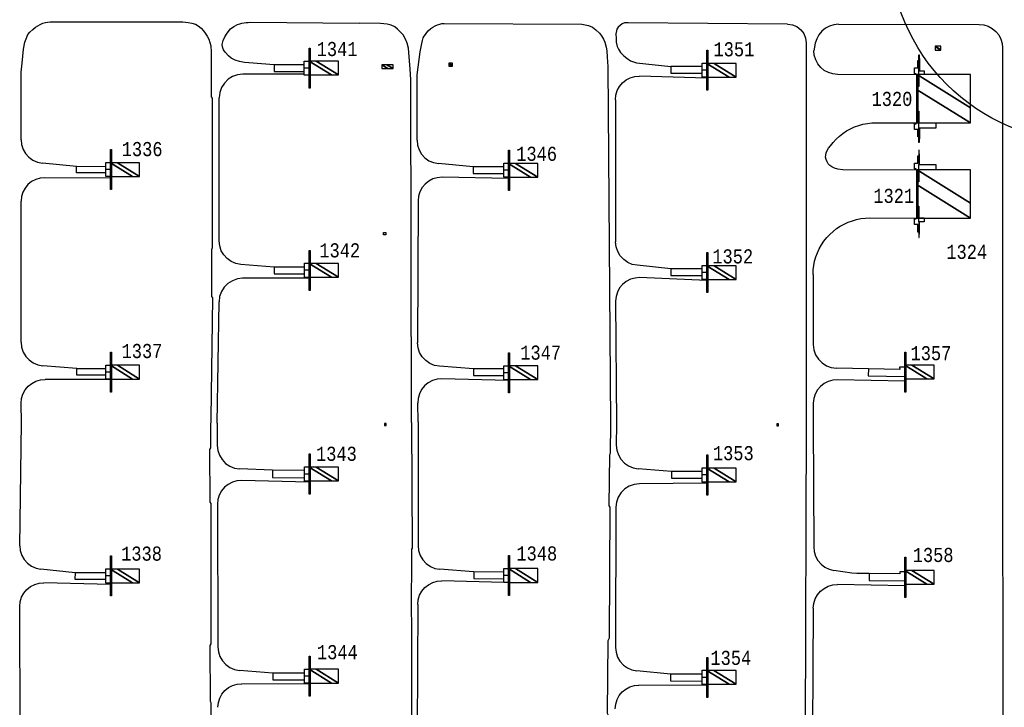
# Model space of a CAD drawing. Extents: x -0.5 to 41.9, y -0.5 to 29.8.
# Tile 73 of 128: x 6.9 to 8, y 7.8 to 8.6. Entities that reach past the tile are written whole.
import ezdxf
from ezdxf.enums import TextEntityAlignment as Align

# ---------------------------------------------------------------- set-up
doc = ezdxf.new("R2010")
doc.units = 0
doc.header["$MEASUREMENT"] = 0
for name, color, linetype in [('11', 2, 'CONTINUOUS'), ('21', 5, 'CONTINUOUS'), ('23', 1, 'CONTINUOUS')]:
    doc.layers.add(name, color=color, linetype=linetype)
doc.styles.add('MONOTXT', font='MONOTXT', dxfattribs={"height": 0.2})

msp = doc.modelspace()

# ---------------------------------------------------------------- linework, layer by layer
at = {"layer": '11'}
for p, q in [((7.841, 8.6266), (8.0084, 8.6265)), ((7.8027, 8.6044), (7.8024, 8.1521)), ((8.0364, 8.5984), (8.0361, 8.1518)), ((7.2053, 8.5673), (7.1321, 8.5673)), ((7.6845, 8.5626), (7.6041, 8.565)), ((7.104, 8.3688), (7.104, 8.5392)), ((7.5757, 8.5369), (7.5758, 8.3677)), ((6.9342, 8.4575), (6.8937, 8.4613)), ((7.4063, 8.457), (7.365, 8.4608)), ((6.9745, 8.4436), (6.8963, 8.444)), ((7.4484, 8.4432), (7.3692, 8.4445)), ((6.8682, 8.2482), (6.8682, 8.416)), ((7.3407, 8.4165), (7.3401, 8.2477)), ((7.1693, 8.3375), (7.1297, 8.3408)), ((7.6415, 8.3354), (7.6016, 8.3398)), ((7.2111, 8.3244), (7.1319, 8.3243)), ((7.6845, 8.3216), (7.6044, 8.3251)), ((7.8108, 8.3289), (7.8111, 8.2454)), ((7.5757, 8.297), (7.5769, 8.1511)), ((7.1016, 8.1518), (7.1038, 8.2963)), ((6.9347, 8.2169), (6.894, 8.2202)), ((7.4067, 8.2167), (7.3662, 8.2196)), ((7.8766, 8.2166), (7.8386, 8.2173)), ((6.9747, 8.2037), (6.8968, 8.204)), ((7.4484, 8.2026), (7.3691, 8.2045)), ((7.9201, 8.2019), (7.8398, 8.2036)), ((6.8686, 8.1522), (6.8684, 8.1758)), ((7.3409, 8.1534), (7.3403, 8.1757)), ((7.8111, 8.1756), (7.8111, 8.1519)), ((6.8666, 8.006), (6.8686, 8.1522)), ((7.1016, 8.1518), (7.1016, 8.1255)), ((7.3409, 8.1534), (7.3408, 8.0063)), ((7.5769, 8.1511), (7.5766, 8.1258)), ((7.8024, 8.1521), (7.801, 7.5904)), ((7.8111, 8.1519), (7.8116, 8.0047)), ((8.0361, 8.1518), (8.0372, 7.5905)), ((7.1674, 8.0959), (7.1282, 8.0975)), ((7.6425, 8.0943), (7.6026, 8.0975)), ((7.2112, 8.0817), (7.1307, 8.0836)), ((7.6845, 8.0804), (7.6041, 8.0799)), ((7.1018, 8.0554), (7.1023, 7.8856)), ((7.5762, 8.0519), (7.5757, 7.8851)), ((6.9327, 7.974), (6.8917, 7.9781)), ((7.4068, 7.975), (7.3667, 7.978)), ((6.9746, 7.9601), (6.8954, 7.962)), ((7.4426, 7.9623), (7.369, 7.9641)), ((7.9199, 7.9583), (7.8398, 7.9598)), ((6.8673, 7.7652), (6.8668, 7.9338)), ((7.3403, 7.9362), (7.3393, 7.7653)), ((7.8111, 7.9319), (7.8101, 7.763)), ((7.168, 7.8545), (7.128, 7.8577)), ((7.641, 7.8532), (7.6009, 7.8571)), ((7.2113, 7.8412), (7.1308, 7.8418)), ((7.6845, 7.8398), (7.6036, 7.8401))]:
    msp.add_line(p, q, dxfattribs=at)
for points in [[(6.8682, 8.4893), (6.8682, 8.5696), (6.8696, 8.5805), (6.8713, 8.5971), (6.8726, 8.6052), (6.8742, 8.6095), (6.8764, 8.6144), (6.8785, 8.6171), (6.8822, 8.6205), (6.8853, 8.623), (6.8881, 8.6248), (6.891, 8.6264), (6.894, 8.6278), (6.8971, 8.6287), (6.8995, 8.6291), (6.903, 8.6295), (7.0609, 8.6294), (7.0669, 8.6287), (7.0713, 8.628), (7.0757, 8.6266), (7.0788, 8.6248), (7.0826, 8.622), (7.0852, 8.6189), (7.0875, 8.616), (7.0898, 8.6124), (7.0915, 8.6088), (7.093, 8.6048), (7.0941, 8.6009), (7.0944, 8.594), (7.0944, 8.5403), (7.0956, 8.5387), (7.0958, 8.3604), (7.0947, 8.3583), (7.0948, 8.3028), (7.0962, 8.3009), (7.094, 8.1579), (7.0941, 8.1522)], [(7.1693, 8.5783), (7.1393, 8.5806), (7.1342, 8.5813), (7.1282, 8.5825), (7.1232, 8.5838), (7.1182, 8.5862), (7.1151, 8.5889), (7.1113, 8.5933), (7.1093, 8.5962), (7.108, 8.5997), (7.1077, 8.6027), (7.1087, 8.6075), (7.1107, 8.6117), (7.1134, 8.6162), (7.1176, 8.6211), (7.1215, 8.6239), (7.1257, 8.6262), (7.1285, 8.6272), (7.1309, 8.6278), (7.1338, 8.6285), (7.1361, 8.6287), (7.1384, 8.6289), (7.1414, 8.6292), (7.2705, 8.6278)], [(7.3329, 8.1529), (7.3319, 8.5611), (7.3312, 8.5734), (7.3299, 8.5931), (7.3294, 8.5983), (7.3277, 8.604), (7.3259, 8.6088), (7.3228, 8.6142), (7.3197, 8.6173), (7.3163, 8.6208), (7.3129, 8.6235), (7.3085, 8.6255), (7.304, 8.6268), (7.3001, 8.6272), (7.2961, 8.6275), (7.2705, 8.6278)], [(7.3395, 8.4889), (7.3398, 8.5664), (7.343, 8.5939), (7.345, 8.6036), (7.3459, 8.6075), (7.3469, 8.6105), (7.348, 8.6126), (7.3495, 8.6146), (7.3512, 8.6167), (7.3529, 8.6187), (7.356, 8.6216), (7.3583, 8.6233), (7.3612, 8.6249), (7.3637, 8.626), (7.3665, 8.6268), (7.369, 8.6274), (7.3716, 8.6276), (7.5358, 8.6266), (7.5397, 8.6261), (7.5437, 8.625), (7.5483, 8.623), (7.5524, 8.6202), (7.5567, 8.6161), (7.5592, 8.613), (7.5613, 8.609), (7.5629, 8.6053), (7.5647, 8.5995), (7.5654, 8.5949), (7.5659, 8.5875), (7.5664, 8.5763), (7.5697, 8.1521)], [(7.7804, 8.6268), (7.5906, 8.6285), (7.5865, 8.6284), (7.5836, 8.6271), (7.5813, 8.6253), (7.5788, 8.6232), (7.5773, 8.6209), (7.5768, 8.6189), (7.5762, 8.6154), (7.5765, 8.6098), (7.5766, 8.6053), (7.5776, 8.6002), (7.5792, 8.597), (7.5817, 8.5931), (7.5856, 8.5889), (7.5891, 8.5861), (7.5937, 8.5831), (7.5969, 8.5818), (7.6007, 8.5808), (7.6417, 8.5763)], [(7.7804, 8.6268), (7.7862, 8.626), (7.7915, 8.6238), (7.7962, 8.6202), (7.7997, 8.6155), (7.8019, 8.6102), (7.8027, 8.6044)], [(7.841, 8.6266), (7.8356, 8.626), (7.8303, 8.6244), (7.8255, 8.6218), (7.8212, 8.6183), (7.8177, 8.6141), (7.8151, 8.6092), (7.8135, 8.604), (7.8118, 8.5952)], [(8.0084, 8.6265), (8.0139, 8.626), (8.0191, 8.6243), (8.024, 8.6217), (8.0282, 8.6182), (8.0317, 8.614), (8.0343, 8.6091), (8.0359, 8.6039), (8.0364, 8.5984)], [(7.8108, 8.3289), (7.811, 8.3342), (7.8116, 8.3394), (7.8127, 8.3446), (7.8141, 8.3497), (7.816, 8.3547), (7.8182, 8.3595), (7.8208, 8.3641), (7.8238, 8.3685), (7.8271, 8.3727), (7.8307, 8.3765), (7.8346, 8.3801), (7.8387, 8.3834), (7.8431, 8.3863), (7.8478, 8.3889), (7.8526, 8.3911), (7.8576, 8.3929), (7.8626, 8.3943), (7.8678, 8.3953), (7.8731, 8.3959), (7.8784, 8.3961), (7.9343, 8.3959), (7.9343, 8.4532), (7.8464, 8.4535), (7.8402, 8.4542), (7.8365, 8.4555), (7.8333, 8.4569), (7.8308, 8.4587), (7.8288, 8.4607), (7.8274, 8.463), (7.8263, 8.4656), (7.8258, 8.4683), (7.8259, 8.471), (7.8265, 8.4737), (7.8276, 8.4763), (7.8292, 8.479), (7.8314, 8.482), (7.8347, 8.4861), (7.8383, 8.49), (7.8422, 8.4935), (7.8463, 8.4968), (7.8507, 8.4997), (7.8554, 8.5023), (7.8602, 8.5045), (7.8651, 8.5063), (7.8702, 8.5077), (7.8754, 8.5087), (7.8807, 8.5093), (7.886, 8.5095), (7.9343, 8.5094), (7.9343, 8.5666), (7.8398, 8.5669), (7.8343, 8.5675), (7.829, 8.5691), (7.8242, 8.5717), (7.82, 8.5752), (7.8165, 8.5795), (7.8139, 8.5844), (7.8123, 8.5897), (7.8118, 8.5952)], [(7.2053, 8.5783), (7.1693, 8.5783), (7.1694, 8.5706), (7.2052, 8.5705)], [(7.1321, 8.5673), (7.1258, 8.5666), (7.1199, 8.5645), (7.1146, 8.5612), (7.1102, 8.5567), (7.1068, 8.5514), (7.1047, 8.5455), (7.104, 8.5392)], [(7.6789, 8.5763), (7.6417, 8.5763), (7.6416, 8.5684), (7.6789, 8.5683)], [(7.5757, 8.5369), (7.5762, 8.5424), (7.5778, 8.5478), (7.5805, 8.5526), (7.584, 8.5569), (7.5884, 8.5604), (7.5933, 8.563), (7.5986, 8.5645), (7.6041, 8.565)], [(6.8682, 8.4893), (6.8688, 8.4834), (6.8706, 8.4778), (6.8736, 8.4727), (6.8776, 8.4683), (6.8824, 8.4648), (6.8879, 8.4625), (6.8937, 8.4613)], [(7.3395, 8.4889), (7.3401, 8.4829), (7.3419, 8.4773), (7.3449, 8.4722), (7.3489, 8.4678), (7.3537, 8.4643), (7.3592, 8.462), (7.365, 8.4608)], [(6.9689, 8.4499), (6.934, 8.4497), (6.9342, 8.4576), (6.9689, 8.4575)], [(7.4426, 8.4571), (7.4063, 8.4571), (7.4061, 8.4492), (7.4427, 8.4491)], [(6.8963, 8.444), (6.8909, 8.4435), (6.8856, 8.4419), (6.8807, 8.4394), (6.8764, 8.4359), (6.8729, 8.4316), (6.8703, 8.4268), (6.8687, 8.4215), (6.8682, 8.416)], [(7.3692, 8.4445), (7.3636, 8.444), (7.3583, 8.4425), (7.3534, 8.4399), (7.3491, 8.4365), (7.3455, 8.4322), (7.3429, 8.4273), (7.3412, 8.422), (7.3407, 8.4165)], [(7.1297, 8.3408), (7.1238, 8.342), (7.1184, 8.3443), (7.1135, 8.3477), (7.1095, 8.3521), (7.1064, 8.3572), (7.1046, 8.3629), (7.104, 8.3688)], [(7.6016, 8.3398), (7.5957, 8.3409), (7.5903, 8.3432), (7.5854, 8.3466), (7.5813, 8.351), (7.5783, 8.3561), (7.5764, 8.3618), (7.5758, 8.3677)], [(7.2055, 8.3375), (7.1693, 8.3375), (7.1693, 8.3296), (7.2055, 8.3295)], [(7.679, 8.3354), (7.6415, 8.3354), (7.6416, 8.3278), (7.679, 8.3278)], [(7.1319, 8.3243), (7.1256, 8.3236), (7.1197, 8.3215), (7.1144, 8.3182), (7.11, 8.3138), (7.1067, 8.3085), (7.1045, 8.3026), (7.1038, 8.2963)], [(7.6044, 8.3251), (7.5989, 8.3246), (7.5935, 8.3231), (7.5885, 8.3206), (7.5841, 8.3171), (7.5806, 8.3128), (7.5779, 8.3079), (7.5763, 8.3026), (7.5757, 8.297)], [(6.8682, 8.2482), (6.8688, 8.2423), (6.8707, 8.2366), (6.8737, 8.2314), (6.8778, 8.2271), (6.8826, 8.2236), (6.8882, 8.2213), (6.894, 8.2202)], [(7.3662, 8.2196), (7.3603, 8.2206), (7.3547, 8.2229), (7.3498, 8.2264), (7.3457, 8.2308), (7.3426, 8.236), (7.3407, 8.2417), (7.3401, 8.2477)], [(7.8111, 8.2454), (7.8118, 8.2392), (7.8138, 8.2334), (7.8171, 8.2281), (7.8215, 8.2237), (7.8267, 8.2203), (7.8325, 8.2181), (7.8386, 8.2173)], [(6.969, 8.2091), (6.9347, 8.209), (6.9347, 8.2169), (6.969, 8.2169)], [(7.4428, 8.2164), (7.4068, 8.2167), (7.4065, 8.2087), (7.4428, 8.2085)], [(7.92, 8.2185), (7.9138, 8.2184), (7.9139, 8.2158), (7.8766, 8.2166), (7.8764, 8.2084), (7.9201, 8.2076)], [(6.8684, 8.1758), (6.8689, 8.1813), (6.8705, 8.1866), (6.8731, 8.1915), (6.8766, 8.1958), (6.881, 8.1993), (6.8859, 8.2019), (6.8912, 8.2035), (6.8968, 8.204)], [(7.3691, 8.2045), (7.3634, 8.2041), (7.358, 8.2025), (7.3529, 8.1999), (7.3485, 8.1963), (7.3449, 8.1919), (7.3423, 8.1868), (7.3408, 8.1813), (7.3403, 8.1757)], [(7.8398, 8.2036), (7.8342, 8.2032), (7.8289, 8.2017), (7.8239, 8.1991), (7.8195, 8.1956), (7.8159, 8.1914), (7.8133, 8.1865), (7.8116, 8.1811), (7.8111, 8.1756)], [(7.0929, 7.591), (7.0937, 7.6607), (7.0937, 7.6607), (7.0946, 7.8191), (7.0937, 7.8206), (7.0932, 7.8873), (7.0945, 7.8892), (7.0944, 8.0562), (7.0934, 8.0579), (7.0928, 8.1207), (7.094, 8.1226), (7.094, 8.1521)], [(7.3329, 8.1529), (7.3337, 8.0031), (7.3327, 8.002), (7.3323, 7.9219), (7.333, 7.9201), (7.3329, 7.765), (7.3319, 7.7638), (7.3311, 7.6985), (7.3315, 7.6966), (7.3315, 7.59)], [(7.5697, 8.1521), (7.5695, 8.116), (7.5685, 8.1144), (7.5678, 8.0535), (7.5688, 8.0518), (7.568, 7.896), (7.5666, 7.8928), (7.5658, 7.8067), (7.5669, 7.8045), (7.5676, 7.655), (7.566, 7.6526), (7.5657, 7.5901)], [(7.1016, 8.1255), (7.1023, 8.1194), (7.1042, 8.1137), (7.1074, 8.1085), (7.1116, 8.1041), (7.1166, 8.1007), (7.1222, 8.0985), (7.1282, 8.0975)], [(7.5766, 8.1258), (7.5772, 8.1198), (7.5791, 8.1141), (7.5821, 8.1089), (7.5862, 8.1044), (7.5911, 8.101), (7.5967, 8.0986), (7.6026, 8.0975)], [(7.2056, 8.0954), (7.1674, 8.0959), (7.1674, 8.0873), (7.2056, 8.0867)], [(7.6788, 8.0943), (7.6425, 8.0943), (7.6424, 8.0863), (7.6788, 8.0863)], [(7.1307, 8.0836), (7.1251, 8.0832), (7.1197, 8.0816), (7.1147, 8.0791), (7.1103, 8.0756), (7.1067, 8.0713), (7.104, 8.0663), (7.1024, 8.061), (7.1018, 8.0554)], [(7.6041, 8.0799), (7.5979, 8.0791), (7.592, 8.0771), (7.5867, 8.0737), (7.5823, 8.0693), (7.579, 8.064), (7.5769, 8.0581), (7.5762, 8.0519)], [(6.8666, 8.006), (6.8672, 8.0002), (6.869, 7.9946), (6.8719, 7.9895), (6.8759, 7.9852), (6.8806, 7.9817), (6.886, 7.9793), (6.8917, 7.9781)], [(7.3408, 8.0063), (7.3414, 8.0003), (7.3433, 7.9945), (7.3463, 7.9893), (7.3503, 7.9849), (7.3553, 7.9814), (7.3608, 7.9791), (7.3667, 7.978)], [(7.8116, 8.0047), (7.8122, 7.999), (7.8138, 7.9935), (7.8166, 7.9885), (7.8203, 7.9841), (7.8248, 7.9806), (7.83, 7.9781), (7.8355, 7.9767)], [(6.969, 7.9737), (6.9326, 7.974), (6.9323, 7.9661), (6.969, 7.9662)], [(7.4427, 7.9747), (7.4069, 7.9748), (7.4069, 7.9669), (7.4427, 7.9666)], [(7.8777, 7.9729), (7.863, 7.973), (7.857, 7.9735), (7.8355, 7.9767)], [(7.92, 7.975), (7.9139, 7.975), (7.9139, 7.9725), (7.8777, 7.9729), (7.8774, 7.9646), (7.92, 7.9643)], [(6.8668, 7.9338), (6.8673, 7.9394), (6.8689, 7.9447), (6.8716, 7.9496), (6.8752, 7.9539), (6.8795, 7.9574), (6.8845, 7.96), (6.8898, 7.9615), (6.8954, 7.962)], [(7.3403, 7.9362), (7.3409, 7.9417), (7.3425, 7.9471), (7.3452, 7.9519), (7.3488, 7.9562), (7.3531, 7.9596), (7.3581, 7.9622), (7.3634, 7.9637), (7.369, 7.9641)], [(7.8111, 7.9319), (7.8117, 7.9374), (7.8134, 7.9427), (7.8161, 7.9476), (7.8196, 7.9519), (7.8239, 7.9553), (7.8289, 7.9579), (7.8342, 7.9594), (7.8398, 7.9598)], [(7.1023, 7.8856), (7.103, 7.8797), (7.1049, 7.8741), (7.1079, 7.869), (7.1119, 7.8646), (7.1167, 7.8612), (7.1222, 7.8589), (7.128, 7.8577)], [(7.5757, 7.8851), (7.5763, 7.8792), (7.5781, 7.8736), (7.581, 7.8685), (7.585, 7.8641), (7.5898, 7.8607), (7.5952, 7.8583), (7.6009, 7.8571)], [(7.2055, 7.8545), (7.168, 7.8545), (7.1679, 7.8464), (7.2055, 7.8464)], [(7.679, 7.8531), (7.641, 7.8532), (7.641, 7.8452), (7.679, 7.845)], [(7.1024, 7.8138), (7.103, 7.8193), (7.1046, 7.8246), (7.1072, 7.8295), (7.1108, 7.8337), (7.1151, 7.8372), (7.12, 7.8398), (7.1253, 7.8414), (7.1308, 7.8418)], [(7.5754, 7.8121), (7.576, 7.8176), (7.5776, 7.8229), (7.5802, 7.8277), (7.5837, 7.832), (7.588, 7.8354), (7.5928, 7.838), (7.5981, 7.8396), (7.6036, 7.8401)]]:
    msp.add_lwpolyline(points, dxfattribs=at)
at = {"layer": '21'}
for p, q in [((7.9355, 8.5527), (7.9361, 8.5527)), ((7.9361, 8.5234), (7.9355, 8.5234)), ((7.9355, 8.4393), (7.9361, 8.4393)), ((7.9361, 8.41), (7.9355, 8.41))]:
    msp.add_line(p, q, dxfattribs=at)
for points in [[(7.2112, 8.5506), (7.2112, 8.5983), (7.2123, 8.5983), (7.2123, 8.5506), (7.2112, 8.5506)], [(7.6845, 8.5481), (7.6845, 8.5958), (7.6857, 8.5958), (7.6857, 8.5481), (7.6845, 8.5481)], [(7.9372, 8.5859), (7.9373, 8.5859), (7.9373, 8.5714), (7.9367, 8.5714), (7.9367, 8.5859), (7.9367, 8.5901), (7.9372, 8.5901), (7.9372, 8.5859)], [(7.2108, 8.5745), (7.2052, 8.5745), (7.2052, 8.5829), (7.2108, 8.5829)], [(7.6846, 8.5719), (7.6789, 8.5719), (7.6789, 8.5803), (7.6846, 8.5803)], [(7.9367, 8.4926), (7.9355, 8.4926), (7.9355, 8.5016), (7.9342, 8.5016), (7.9337, 8.5016), (7.9314, 8.5016), (7.9314, 8.5083), (7.9337, 8.5083), (7.9337, 8.5097), (7.9342, 8.5097), (7.9342, 8.5664), (7.9337, 8.5664), (7.9337, 8.5678), (7.9314, 8.5678), (7.9314, 8.5746), (7.9337, 8.5746), (7.9342, 8.5746), (7.9355, 8.5746), (7.9355, 8.5836), (7.9367, 8.5836)], [(7.2108, 8.5661), (7.2052, 8.5661), (7.2052, 8.5745)], [(7.6846, 8.5635), (7.6789, 8.5635), (7.6789, 8.5719)], [(7.9361, 8.5668), (7.9367, 8.5668), (7.9367, 8.5527), (7.9361, 8.5527), (7.9361, 8.5668)], [(7.9367, 8.5714), (7.943, 8.5714), (7.943, 8.5667), (7.9367, 8.5667), (7.9367, 8.5714)], [(7.9348, 8.5527), (7.9355, 8.5527), (7.9355, 8.5234), (7.9348, 8.5234), (7.9348, 8.5527)], [(7.9361, 8.5234), (7.9367, 8.5234), (7.9367, 8.5094), (7.9361, 8.5094), (7.9361, 8.5234)], [(7.9367, 8.5094), (7.957, 8.5094), (7.957, 8.503), (7.9367, 8.503), (7.9367, 8.5094)], [(7.9367, 8.503), (7.9373, 8.503), (7.9373, 8.4903), (7.9372, 8.4903), (7.9372, 8.486), (7.9367, 8.486), (7.9367, 8.4903), (7.9367, 8.503)], [(6.9745, 8.4299), (6.9745, 8.4776), (6.9757, 8.4776), (6.9757, 8.4299), (6.9745, 8.4299)], [(7.4484, 8.429), (7.4484, 8.4768), (7.4495, 8.4768), (7.4495, 8.429), (7.4484, 8.429)], [(7.9367, 8.4598), (7.9373, 8.4598), (7.9373, 8.4725), (7.9372, 8.4725), (7.9372, 8.4767), (7.9367, 8.4767), (7.9367, 8.4725), (7.9367, 8.4598)], [(6.9745, 8.4538), (6.9689, 8.4538), (6.9689, 8.4622), (6.9745, 8.4622)], [(7.4483, 8.4529), (7.4427, 8.4529), (7.4427, 8.4613), (7.4483, 8.4613)], [(7.9367, 8.3792), (7.9355, 8.3792), (7.9355, 8.3882), (7.9342, 8.3882), (7.9337, 8.3882), (7.9314, 8.3882), (7.9314, 8.3949), (7.9337, 8.3949), (7.9337, 8.3963), (7.9342, 8.3963), (7.9342, 8.453), (7.9337, 8.453), (7.9337, 8.4544), (7.9314, 8.4544), (7.9314, 8.4612), (7.9337, 8.4612), (7.9342, 8.4612), (7.9355, 8.4612), (7.9355, 8.4702), (7.9367, 8.4702)], [(6.9745, 8.4454), (6.9689, 8.4454), (6.9689, 8.4538)], [(7.4483, 8.4445), (7.4427, 8.4445), (7.4427, 8.4529)], [(7.9361, 8.4534), (7.9367, 8.4534), (7.9367, 8.4393), (7.9361, 8.4393), (7.9361, 8.4534)], [(7.9367, 8.4598), (7.957, 8.4598), (7.957, 8.4533), (7.9367, 8.4533), (7.9367, 8.4598)], [(7.9348, 8.4393), (7.9355, 8.4393), (7.9355, 8.41), (7.9348, 8.41), (7.9348, 8.4393)], [(7.9361, 8.41), (7.9367, 8.41), (7.9367, 8.396), (7.9361, 8.396), (7.9361, 8.41)], [(7.9367, 8.3961), (7.943, 8.3961), (7.943, 8.3914), (7.9367, 8.3914), (7.9367, 8.3961)], [(7.9372, 8.3769), (7.9373, 8.3769), (7.9373, 8.3914), (7.9367, 8.3914), (7.9367, 8.3769), (7.9367, 8.3727), (7.9372, 8.3727), (7.9372, 8.3769)], [(7.2997, 8.3789), (7.3025, 8.3789), (7.3025, 8.3761), (7.2997, 8.3761), (7.2997, 8.3789)], [(7.2112, 8.3099), (7.2112, 8.3576), (7.2123, 8.3576), (7.2123, 8.3099), (7.2112, 8.3099)], [(7.6845, 8.3073), (7.6845, 8.355), (7.6857, 8.355), (7.6857, 8.3073), (7.6845, 8.3073)], [(7.2112, 8.3339), (7.2055, 8.3339), (7.2055, 8.3423), (7.2112, 8.3423)], [(7.2112, 8.3254), (7.2055, 8.3254), (7.2055, 8.3339)], [(7.6846, 8.3312), (7.679, 8.3312), (7.679, 8.3396), (7.6846, 8.3396)], [(7.6846, 8.3227), (7.679, 8.3227), (7.679, 8.3312)], [(6.9746, 8.1887), (6.9746, 8.2365), (6.9757, 8.2365), (6.9757, 8.1887), (6.9746, 8.1887)], [(7.4484, 8.188), (7.4484, 8.2358), (7.4495, 8.2358), (7.4495, 8.188), (7.4484, 8.188)], [(7.92, 8.1888), (7.92, 8.2366), (7.9212, 8.2366), (7.9212, 8.1888), (7.92, 8.1888)], [(6.9746, 8.2126), (6.9689, 8.2126), (6.9689, 8.221), (6.9746, 8.221)], [(7.4484, 8.2119), (7.4428, 8.2119), (7.4428, 8.2203), (7.4484, 8.2203)], [(6.9746, 8.2042), (6.9689, 8.2042), (6.9689, 8.2126)], [(7.4484, 8.2035), (7.4428, 8.2035), (7.4428, 8.2119)], [(7.2112, 8.0676), (7.2112, 8.1153), (7.2123, 8.1153), (7.2123, 8.0676), (7.2112, 8.0676)], [(7.6845, 8.0664), (7.6845, 8.1142), (7.6857, 8.1142), (7.6857, 8.0664), (7.6845, 8.0664)], [(7.2112, 8.0914), (7.2056, 8.0914), (7.2056, 8.0998), (7.2112, 8.0998)], [(7.6845, 8.0903), (7.6789, 8.0903), (7.6789, 8.0987), (7.6845, 8.0987)], [(7.2112, 8.083), (7.2056, 8.083), (7.2056, 8.0914)], [(7.6845, 8.0818), (7.6789, 8.0818), (7.6789, 8.0903)], [(6.9746, 7.9463), (6.9746, 7.994), (6.9757, 7.994), (6.9757, 7.9463), (6.9746, 7.9463)], [(7.4484, 7.9468), (7.4484, 7.9945), (7.4495, 7.9945), (7.4495, 7.9468), (7.4484, 7.9468)], [(7.9201, 7.9446), (7.9201, 7.9924), (7.9212, 7.9924), (7.9212, 7.9446), (7.9201, 7.9446)], [(6.9746, 7.9701), (6.969, 7.9701), (6.969, 7.9786), (6.9746, 7.9786)], [(6.9746, 7.9617), (6.969, 7.9617), (6.969, 7.9701)], [(7.4484, 7.9707), (7.4428, 7.9707), (7.4428, 7.9791), (7.4484, 7.9791)], [(7.4484, 7.9622), (7.4428, 7.9622), (7.4428, 7.9707)], [(7.2112, 7.827), (7.2112, 7.8747), (7.2123, 7.8747), (7.2123, 7.827), (7.2112, 7.827)], [(7.6845, 7.8254), (7.6845, 7.8732), (7.6856, 7.8732), (7.6856, 7.8254), (7.6845, 7.8254)], [(7.2112, 7.8508), (7.2056, 7.8508), (7.2056, 7.8593), (7.2112, 7.8593)], [(7.6845, 7.8494), (7.6789, 7.8494), (7.6789, 7.8578), (7.6845, 7.8578)], [(7.2112, 7.8424), (7.2056, 7.8424), (7.2056, 7.8508)], [(7.6845, 7.8409), (7.6789, 7.8409), (7.6789, 7.8494)]]:
    msp.add_lwpolyline(points, dxfattribs=at)
msp.add_circle((8.1347, 8.7198), 0.233, dxfattribs=at)

# ---------------------------------------------------------------- texts
at = {"layer": '23', "style": 'MONOTXT', "width": 0.833333}
for s, p in [('1341', (7.2443, 8.5972)), ('1351', (7.7166, 8.5969)), ('1320', (7.9047, 8.5378)), ('1336', (7.0123, 8.4781)), ('1346', (7.4818, 8.4725)), ('1321', (7.9068, 8.4224)), ('1342', (7.2475, 8.3576)), ('1352', (7.7152, 8.3504)), ('1324', (7.9937, 8.3558)), ('1337', (7.0121, 8.2378)), ('1347', (7.4866, 8.2359)), ('1357', (7.9511, 8.2352)), ('1343', (7.2435, 8.1155)), ('1353', (7.7159, 8.1162)), ('1338', (7.0116, 7.9967)), ('1348', (7.482, 7.9969)), ('1358', (7.9537, 7.9951)), ('1344', (7.2446, 7.8794)), ('1354', (7.7129, 7.8726))]:
    msp.add_text(s, height=0.01684, dxfattribs=at).set_placement(p, align=Align.MIDDLE)

# ---------------------------------------------------------------- meshes
at = {"layer": '21'}
mesh = msp.add_polyface(dxfattribs=at)
corners = [(7.9561, 8.5959), (7.9629, 8.5959), (7.9561, 8.6001), (7.9629, 8.5962), (7.9561, 8.6004), (7.9629, 8.6004), (7.9629, 8.6004)]
mesh.append_faces([[corners[k] for k in face] for face in [(0, 0, 1, 2), (2, 1, 3, 4), (4, 3, 6, 5)]], dxfattribs={"vtx0": -1, "vtx2": -1})
mesh = msp.add_polyface(dxfattribs=at)
corners = [(7.2112, 8.5663), (7.2112, 8.5663), (7.2112, 8.5826), (7.2375, 8.5663), (7.2196, 8.5826), (7.2459, 8.5663), (7.2459, 8.5826)]
mesh.append_faces([[corners[k] for k in face] for face in [(0, 1, 3, 2), (2, 3, 5, 4), (4, 5, 6, 6)]], dxfattribs={"vtx0": -1, "vtx2": -1})
mesh = msp.add_polyface(dxfattribs=at)
corners = [(7.2974, 8.574), (7.2974, 8.5785), (7.3046, 8.574), (7.2974, 8.5785), (7.3036, 8.5785), (7.3109, 8.574), (7.3109, 8.5785)]
mesh.append_faces([[corners[k] for k in face] for face in [(0, 0, 2, 3), (1, 2, 5, 4), (4, 5, 6, 6)]], dxfattribs={"vtx0": -1, "vtx2": -1})
mesh = msp.add_polyface(dxfattribs=at)
corners = [(7.3773, 8.5768), (7.3818, 8.5768), (7.3772, 8.5797), (7.3818, 8.5774), (7.3772, 8.5802), (7.3818, 8.5802), (7.3818, 8.5802)]
mesh.append_faces([[corners[k] for k in face] for face in [(0, 0, 1, 2), (2, 1, 3, 4), (4, 3, 6, 5)]], dxfattribs={"vtx0": -1, "vtx2": -1})
mesh = msp.add_polyface(dxfattribs=at)
corners = [(7.6845, 8.5638), (7.6845, 8.5638), (7.6845, 8.5801), (7.7108, 8.5638), (7.693, 8.5801), (7.7192, 8.5638), (7.7192, 8.5801)]
mesh.append_faces([[corners[k] for k in face] for face in [(0, 1, 3, 2), (2, 3, 5, 4), (4, 5, 6, 6)]], dxfattribs={"vtx0": -1, "vtx2": -1})
mesh = msp.add_polyface(dxfattribs=at)
corners = [(7.9348, 8.5094), (7.9348, 8.5094), (7.9348, 8.5488), (7.9983, 8.5094), (7.9348, 8.5667), (7.9983, 8.5273), (7.9983, 8.5667)]
mesh.append_faces([[corners[k] for k in face] for face in [(0, 1, 3, 2), (2, 3, 5, 4), (4, 5, 6, 6)]], dxfattribs={"vtx0": -1, "vtx2": -1})
mesh = msp.add_polyface(dxfattribs=at)
corners = [(6.9745, 8.4456), (6.9745, 8.4456), (6.9745, 8.4619), (7.0008, 8.4456), (6.983, 8.4619), (7.0093, 8.4456), (7.0093, 8.4619)]
mesh.append_faces([[corners[k] for k in face] for face in [(0, 1, 3, 2), (2, 3, 5, 4), (4, 5, 6, 6)]], dxfattribs={"vtx0": -1, "vtx2": -1})
mesh = msp.add_polyface(dxfattribs=at)
corners = [(7.4484, 8.4447), (7.4484, 8.4447), (7.4484, 8.461), (7.4747, 8.4447), (7.4568, 8.461), (7.4831, 8.4447), (7.4831, 8.461)]
mesh.append_faces([[corners[k] for k in face] for face in [(0, 1, 3, 2), (2, 3, 5, 4), (4, 5, 6, 6)]], dxfattribs={"vtx0": -1, "vtx2": -1})
mesh = msp.add_polyface(dxfattribs=at)
corners = [(7.9348, 8.396), (7.9348, 8.396), (7.9348, 8.4354), (7.9983, 8.396), (7.9348, 8.4533), (7.9983, 8.4139), (7.9983, 8.4533)]
mesh.append_faces([[corners[k] for k in face] for face in [(0, 1, 3, 2), (2, 3, 5, 4), (4, 5, 6, 6)]], dxfattribs={"vtx0": -1, "vtx2": -1})
mesh = msp.add_polyface(dxfattribs=at)
corners = [(7.2112, 8.3256), (7.2112, 8.3256), (7.2112, 8.3419), (7.2375, 8.3256), (7.2196, 8.3419), (7.2459, 8.3256), (7.2459, 8.3419)]
mesh.append_faces([[corners[k] for k in face] for face in [(0, 1, 3, 2), (2, 3, 5, 4), (4, 5, 6, 6)]], dxfattribs={"vtx0": -1, "vtx2": -1})
mesh = msp.add_polyface(dxfattribs=at)
corners = [(7.6845, 8.323), (7.6845, 8.323), (7.6845, 8.3393), (7.7108, 8.323), (7.693, 8.3393), (7.7192, 8.323), (7.7192, 8.3393)]
mesh.append_faces([[corners[k] for k in face] for face in [(0, 1, 3, 2), (2, 3, 5, 4), (4, 5, 6, 6)]], dxfattribs={"vtx0": -1, "vtx2": -1})
mesh = msp.add_polyface(dxfattribs=at)
corners = [(6.9746, 8.2044), (6.9746, 8.2044), (6.9746, 8.2208), (7.0009, 8.2044), (6.983, 8.2208), (7.0093, 8.2044), (7.0093, 8.2208)]
mesh.append_faces([[corners[k] for k in face] for face in [(0, 1, 3, 2), (2, 3, 5, 4), (4, 5, 6, 6)]], dxfattribs={"vtx0": -1, "vtx2": -1})
mesh = msp.add_polyface(dxfattribs=at)
corners = [(7.4484, 8.2037), (7.4484, 8.2037), (7.4484, 8.22), (7.4747, 8.2037), (7.4568, 8.22), (7.4831, 8.2037), (7.4831, 8.22)]
mesh.append_faces([[corners[k] for k in face] for face in [(0, 1, 3, 2), (2, 3, 5, 4), (4, 5, 6, 6)]], dxfattribs={"vtx0": -1, "vtx2": -1})
mesh = msp.add_polyface(dxfattribs=at)
corners = [(7.92, 8.2045), (7.92, 8.2045), (7.92, 8.2208), (7.9463, 8.2045), (7.9285, 8.2208), (7.9548, 8.2045), (7.9548, 8.2208)]
mesh.append_faces([[corners[k] for k in face] for face in [(0, 1, 3, 2), (2, 3, 5, 4), (4, 5, 6, 6)]], dxfattribs={"vtx0": -1, "vtx2": -1})
mesh = msp.add_polyface(dxfattribs=at)
corners = [(7.3006, 8.1492), (7.3028, 8.1492), (7.3006, 8.1506), (7.3006, 8.1514), (7.3028, 8.15), (7.3006, 8.1514), (7.3028, 8.1514)]
mesh.append_faces([[corners[k] for k in face] for face in [(0, 0, 1, 2), (2, 1, 4, 5), (3, 4, 6, 6)]], dxfattribs={"vtx0": -1, "vtx2": -1})
mesh = msp.add_polyface(dxfattribs=at)
corners = [(7.7676, 8.1488), (7.7698, 8.1488), (7.7676, 8.1502), (7.7698, 8.1497), (7.7676, 8.1511), (7.7698, 8.1511), (7.7698, 8.1511)]
mesh.append_faces([[corners[k] for k in face] for face in [(0, 0, 1, 2), (2, 1, 3, 4), (4, 3, 6, 5)]], dxfattribs={"vtx0": -1, "vtx2": -1})
mesh = msp.add_polyface(dxfattribs=at)
corners = [(7.2112, 8.0833), (7.2112, 8.0833), (7.2112, 8.0996), (7.2375, 8.0833), (7.2196, 8.0996), (7.2459, 8.0833), (7.2459, 8.0996)]
mesh.append_faces([[corners[k] for k in face] for face in [(0, 1, 3, 2), (2, 3, 5, 4), (4, 5, 6, 6)]], dxfattribs={"vtx0": -1, "vtx2": -1})
mesh = msp.add_polyface(dxfattribs=at)
corners = [(7.6845, 8.0821), (7.6845, 8.0821), (7.6845, 8.0984), (7.7108, 8.0821), (7.693, 8.0984), (7.7192, 8.0821), (7.7192, 8.0984)]
mesh.append_faces([[corners[k] for k in face] for face in [(0, 1, 3, 2), (2, 3, 5, 4), (4, 5, 6, 6)]], dxfattribs={"vtx0": -1, "vtx2": -1})
mesh = msp.add_polyface(dxfattribs=at)
corners = [(6.9746, 7.962), (6.9746, 7.962), (6.9746, 7.9783), (7.0009, 7.962), (6.983, 7.9783), (7.0093, 7.962), (7.0093, 7.9783)]
mesh.append_faces([[corners[k] for k in face] for face in [(0, 1, 3, 2), (2, 3, 5, 4), (4, 5, 6, 6)]], dxfattribs={"vtx0": -1, "vtx2": -1})
mesh = msp.add_polyface(dxfattribs=at)
corners = [(7.4484, 7.9625), (7.4484, 7.9625), (7.4484, 7.9788), (7.4747, 7.9625), (7.4568, 7.9788), (7.4831, 7.9625), (7.4831, 7.9788)]
mesh.append_faces([[corners[k] for k in face] for face in [(0, 1, 3, 2), (2, 3, 5, 4), (4, 5, 6, 6)]], dxfattribs={"vtx0": -1, "vtx2": -1})
mesh = msp.add_polyface(dxfattribs=at)
corners = [(7.9201, 7.9603), (7.9201, 7.9603), (7.9201, 7.9766), (7.9464, 7.9603), (7.9285, 7.9766), (7.9548, 7.9603), (7.9548, 7.9766)]
mesh.append_faces([[corners[k] for k in face] for face in [(0, 1, 3, 2), (2, 3, 5, 4), (4, 5, 6, 6)]], dxfattribs={"vtx0": -1, "vtx2": -1})
mesh = msp.add_polyface(dxfattribs=at)
corners = [(7.2112, 7.8427), (7.2112, 7.8427), (7.2112, 7.859), (7.2375, 7.8427), (7.2196, 7.859), (7.2459, 7.8427), (7.2459, 7.859)]
mesh.append_faces([[corners[k] for k in face] for face in [(0, 1, 3, 2), (2, 3, 5, 4), (4, 5, 6, 6)]], dxfattribs={"vtx0": -1, "vtx2": -1})
mesh = msp.add_polyface(dxfattribs=at)
corners = [(7.6845, 7.8412), (7.6845, 7.8412), (7.6845, 7.8575), (7.7108, 7.8412), (7.6929, 7.8575), (7.7192, 7.8412), (7.7192, 7.8575)]
mesh.append_faces([[corners[k] for k in face] for face in [(0, 1, 3, 2), (2, 3, 5, 4), (4, 5, 6, 6)]], dxfattribs={"vtx0": -1, "vtx2": -1})

doc.saveas('drawing.dxf')
